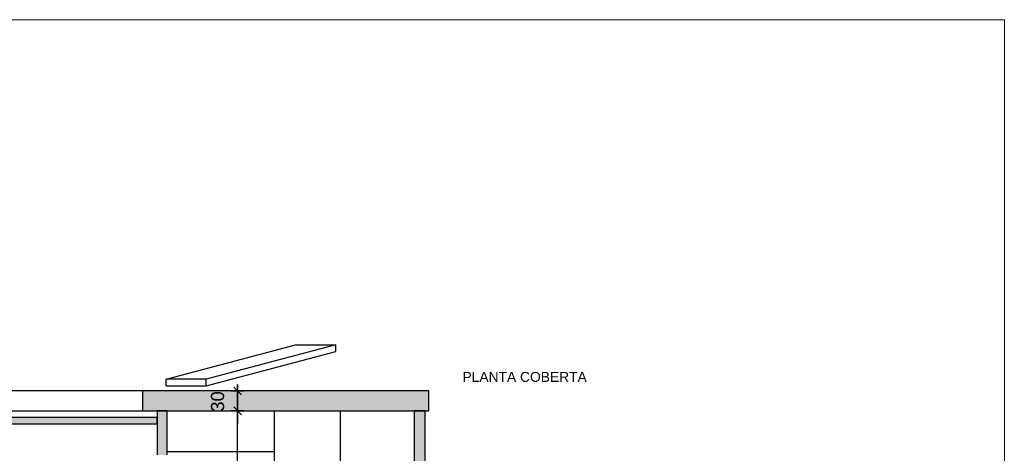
# Model space of a CAD drawing. Header units: metres. Extents: x -1 to 518, y -65 to 31.
# Tile 16 of 26: x 466.92 to 481.87, y -31.52 to -24.94. Entities that reach past the tile are written whole.
import ezdxf

# ---------------------------------------------------------------- set-up
doc = ezdxf.new("R2010")
doc.units = ezdxf.units.M
doc.header["$PDMODE"] = 65
doc.linetypes.add('CONTINUA', pattern=[0])
doc.layers.add('+++++ CÀLCUL SECCIÓ A', color=7, linetype='CONTINUA', lineweight=25)
doc.layers.add('COTES SECCIÓ A', color=7, linetype='CONTINUA', lineweight=25)
doc.styles.add('ARIAL', font='arial.ttf')
doc.dimstyles.new('DIMSTYLE_4', dxfattribs={"dimtxt": 0.2, "dimasz": 0.2, "dimexe": 0, "dimexo": 1e-06, "dimgap": 0.1, "dimtad": 2, "dimdec": 0, "dimlfac": 100, "dimrnd": 1, "dimzin": 4, "dimdsep": 46, "dimtxsty": 'ARIAL', "dimblk1": 'ALL_ML_STRICH', "dimblk2": 'ALL_ML_STRICH', "dimsah": 1, "dimcen": 0, "dimse1": 1, "dimse2": 1, "dimclrd": 2, "dimclre": 2, "dimclrt": 2, "dimadec": 0, "dimazin": 0, "dimtfac": 1, "dimtdec": 0, "dimtix": 1, "dimtmove": 2, "dimatfit": 3, "dimfxl": 0, "dimtvp": 1.2, "dimtzin": 0, "dimlwd": 0, "dimlwe": 35, "dimarcsym": 0})
doc.dimstyles.new('DIMSTYLE_5', dxfattribs={"dimtxt": 0.2, "dimasz": 0.2, "dimexe": 0, "dimexo": 1e-06, "dimgap": 0.1, "dimtad": 0, "dimrnd": 0.01, "dimzin": 4, "dimdsep": 46, "dimtxsty": 'ARIAL', "dimblk1": 'ALL_ML_STRICH', "dimblk2": 'ALL_ML_STRICH', "dimsah": 1, "dimcen": 0, "dimse1": 1, "dimse2": 1, "dimclrd": 2, "dimclre": 2, "dimclrt": 2, "dimadec": 0, "dimazin": 0, "dimtfac": 1, "dimtdec": 0, "dimtix": 1, "dimtmove": 2, "dimatfit": 3, "dimfxl": 0, "dimtzin": 0, "dimlwd": 0, "dimlwe": 35, "dimarcsym": 0})

# ---------------------------------------------------------------- blocks, each defined once
blk = doc.blocks.new('ALL_ML_STRICH')
at = {"color": 0, "linetype": 'ByBlock', "lineweight": -2}
for p, q in [((-1, 0), (0.5, 0)), ((-0.3, -0.3), (0.3, 0.3)), ((0, -0.5), (0, 0.5))]:
    blk.add_line(p, q, dxfattribs=at)
blk = doc.blocks.new('*D28')
at = {"layer": 'COTES SECCIÓ A', "color": 2, "linetype": 'CONTINUA', "lineweight": -2, "transparency": 33554687}
for p, q in [((470.232, -31.961), (470.232, -30.87)), ((470.232, -33.74), (470.232, -32.621))]:
    blk.add_line(p, q, dxfattribs=at)
at = {"layer": 'DEFPOINTS', "color": 2, "linetype": 'CONTINUA', "lineweight": 35, "transparency": 33554687}
for p in [(470.009, -30.87), (463.201, -33.74), (470.232, -33.74)]:
    blk.add_point(p, dxfattribs=at)
at = {"layer": 'COTES SECCIÓ A', "color": 2, "linetype": 'CONTINUA', "lineweight": 35, "transparency": 33554687, "xscale": 0.2, "yscale": 0.2, "zscale": 0.2}
for p, rotation in [((470.232, -30.87), 90), ((470.232, -33.74), 270)]:
    blk.add_blockref('ALL_ML_STRICH', p, dxfattribs=dict(at, rotation=rotation))
at = {"layer": 'COTES SECCIÓ A', "color": 2, "linetype": 'CONTINUA', "lineweight": 35, "transparency": 33554687, "insert": (470.232, -32.291), "char_height": 0.2, "width": 0.8, "attachment_point": 5, "rotation": 90, "style": 'ARIAL'}
blk.add_mtext('\\A1;{\\A1;{2.87\\H0.132000;\\S^ ;}}', dxfattribs=at)
blk = doc.blocks.new('*D29')
at = {"layer": 'COTES SECCIÓ A', "color": 2, "linetype": 'CONTINUA', "lineweight": -2, "transparency": 33554687}
blk.add_line((470.232, -30.87), (470.232, -30.57), dxfattribs=at)
at = {"layer": 'DEFPOINTS', "color": 2, "linetype": 'CONTINUA', "lineweight": 35, "transparency": 33554687}
for p in [(470.91, -30.57), (470.009, -30.87), (470.232, -30.87)]:
    blk.add_point(p, dxfattribs=at)
at = {"layer": 'COTES SECCIÓ A', "color": 2, "linetype": 'CONTINUA', "lineweight": 35, "transparency": 33554687, "xscale": 0.2, "yscale": 0.2, "zscale": 0.2}
for p, rotation in [((470.232, -30.57), 90), ((470.232, -30.87), 270)]:
    blk.add_blockref('ALL_ML_STRICH', p, dxfattribs=dict(at, rotation=rotation))
at = {"layer": 'COTES SECCIÓ A', "color": 2, "linetype": 'CONTINUA', "lineweight": 35, "transparency": 33554687, "insert": (469.928, -30.729), "char_height": 0.2, "width": 0.4, "attachment_point": 5, "rotation": 90, "style": 'ARIAL'}
blk.add_mtext('\\A1;{30}', dxfattribs=at)

msp = doc.modelspace()

# ---------------------------------------------------------------- hatches: boundary and pattern name
at = {"layer": '+++++ CÀLCUL SECCIÓ A', "linetype": 'CONTINUA', "lineweight": 25, "true_color": 0xababab, "transparency": 33554687}
msp.add_hatch(color=253, dxfattribs=at).paths.add_polyline_path([(473.135, -30.57), (468.786, -30.57), (468.786, -30.87), (473.135, -30.87)])
at = {"layer": '+++++ CÀLCUL SECCIÓ A', "linetype": 'CONTINUA', "lineweight": 25, "true_color": 0xa0a0a0, "transparency": 33554687}
for points in [[(469.161, -31.54), (469.161, -30.87), (469.011, -30.87), (469.011, -31.54)], [(473.079, -30.87), (472.909, -30.87), (472.909, -33.74), (473.079, -33.74)]]:
    msp.add_hatch(color=253, dxfattribs=at).paths.add_polyline_path(points)
at = {"layer": '+++++ CÀLCUL SECCIÓ A', "linetype": 'CONTINUA', "lineweight": 25, "true_color": 0x00f5f5, "transparency": 33554687}
msp.add_hatch(color=4, dxfattribs=at).paths.add_polyline_path([(469.011, -30.97), (464.35, -30.97), (464.35, -31.07), (469.011, -31.07)])

# ---------------------------------------------------------------- linework, layer by layer
at = {"layer": '+++++ CÀLCUL SECCIÓ A', "color": 52, "linetype": 'CONTINUA', "lineweight": 13, "transparency": 33554687}
for p, q in [((448.835, -24.94), (481.867, -24.94)), ((481.867, -24.94), (448.835, -24.94)), ((481.867, -64.94), (481.867, -24.94)), ((481.867, -64.94), (481.867, -24.94))]:
    msp.add_line(p, q, dxfattribs=at)
at = {"layer": '+++++ CÀLCUL SECCIÓ A', "color": 7, "linetype": 'CONTINUA', "lineweight": 25, "transparency": 33554687}
for p, q in [((469.146, -30.39), (471.112, -29.87)), ((471.722, -29.87), (469.756, -30.39)), ((471.112, -29.87), (471.722, -29.87)), ((471.722, -29.97), (471.722, -29.87)), ((469.756, -30.49), (471.722, -29.97)), ((469.146, -30.49), (469.146, -30.39)), ((469.756, -30.39), (469.146, -30.39)), ((469.756, -30.49), (469.756, -30.39)), ((468.786, -30.57), (466.559, -30.57)), ((468.786, -30.57), (468.786, -30.87)), ((473.135, -30.57), (468.786, -30.57)), ((469.146, -30.49), (469.756, -30.49)), ((473.135, -30.87), (473.135, -30.57)), ((466.559, -30.87), (468.786, -30.87)), ((468.786, -30.87), (469.011, -30.87)), ((469.011, -30.87), (469.011, -30.97)), ((469.161, -30.87), (469.011, -30.87)), ((469.011, -30.87), (469.161, -30.87)), ((469.161, -31.54), (469.161, -30.87)), ((469.161, -30.87), (472.909, -30.87)), ((470.791, -31.49), (470.791, -30.87)), ((470.791, -31.37), (470.791, -30.87)), ((471.791, -35.965), (471.791, -30.87)), ((472.909, -30.87), (472.909, -33.74)), ((473.079, -30.87), (472.909, -30.87)), ((472.909, -30.87), (473.079, -30.87)), ((473.079, -33.74), (473.079, -30.87)), ((473.079, -30.87), (473.135, -30.87)), ((469.011, -30.97), (464.35, -30.97)), ((465.83, -31.07), (469.011, -31.07)), ((469.011, -31.07), (469.011, -30.97)), ((469.011, -30.97), (469.011, -31.07)), ((469.011, -31.07), (469.011, -31.54)), ((470.791, -31.49), (470.791, -31.37)), ((469.161, -31.49), (470.791, -31.49)), ((470.791, -33.74), (470.791, -31.49))]:
    msp.add_line(p, q, dxfattribs=at)

# ---------------------------------------------------------------- texts
at = {"layer": '+++++ CÀLCUL SECCIÓ A', "color": 7, "linetype": 'CONTINUA', "lineweight": 25, "transparency": 33554687, "insert": (473.644, -30.434), "char_height": 0.15, "width": 1.96506, "attachment_point": 7, "style": 'ARIAL'}
msp.add_mtext('\\W1.00;PLANTA COBERTA', dxfattribs=at)

# ---------------------------------------------------------------- dimensions: what is measured, and where the dimension line sits
at = {"layer": 'COTES SECCIÓ A', "color": 2, "linetype": 'CONTINUA', "lineweight": 35, "transparency": 33554687}
for base, p1, p2, dimstyle, picture, middle in [((470.232, -30.57), (470.009, -30.87), (470.91, -30.57), 'DIMSTYLE_4', '*D29', (469.928, -30.729)), ((470.232, -30.87), (463.201, -33.74), (470.009, -30.87), 'DIMSTYLE_5', '*D28', (470.232, -32.291))]:
    dim = msp.add_linear_dim(base=base, p1=p1, p2=p2, angle=90, dimstyle=dimstyle, override={"dimpost": '<>', "dimclrd": 2, "dimclre": 2, "dimclrt": 2, "dimlwd": 0, "dimlwe": 35}, dxfattribs=at)
    dim.commit()
    dim.dimension.update_dxf_attribs({"geometry": picture, "text_midpoint": middle, "dimtype": 160})

doc.saveas('drawing.dxf')
